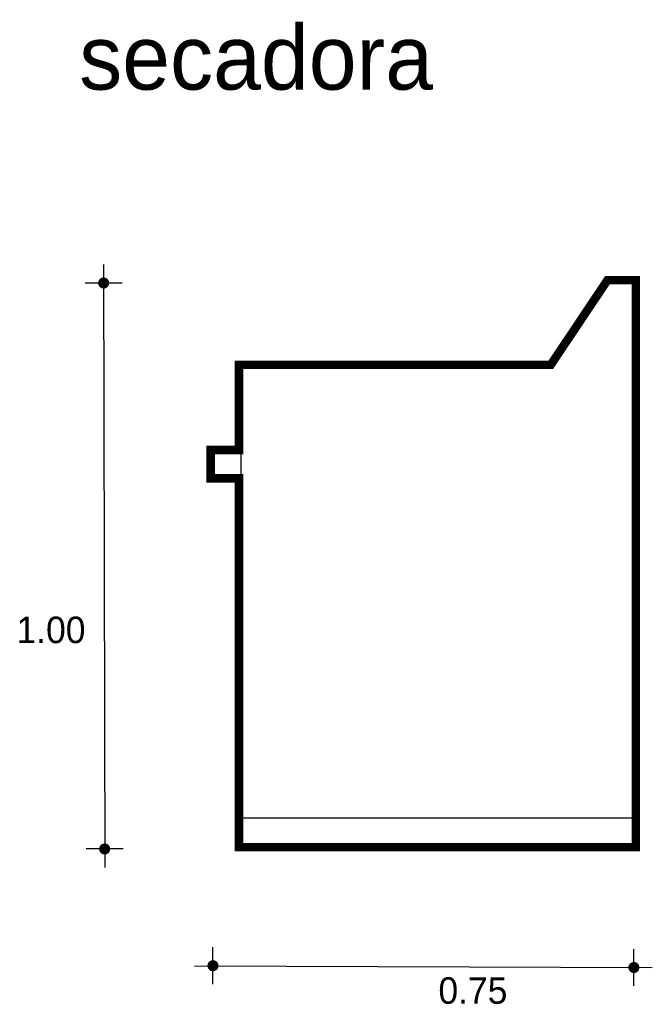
# Model space of a CAD drawing. Extents: x 3.36 to 4.48, y 9.5 to 11.23.
import ezdxf

# ---------------------------------------------------------------- set-up
doc = ezdxf.new("R2010")
doc.units = 0
doc.header["$MEASUREMENT"] = 0
for name, color, linetype in [('BORDE', 2, 'CONTINUOUS'), ('COTAS', 6, 'CONTINUOUS'), ('DIBUJO', 5, 'CONTINUOUS'), ('TEXTO', 4, 'CONTINUOUS')]:
    doc.layers.add(name, color=color, linetype=linetype)

msp = doc.modelspace()

# ---------------------------------------------------------------- linework, layer by layer
at = {"layer": 'BORDE', "const_width": 0.015}
msp.add_lwpolyline([(3.7483, 10.6265), (3.7483, 10.4765), (3.6983, 10.4765), (3.6983, 10.4265), (3.7483, 10.4265), (3.7483, 9.7765), (4.4483, 9.7765), (4.4483, 10.7758), (4.3983, 10.7758), (4.2983, 10.6265)], close=True, dxfattribs=at)
at = {"layer": 'COTAS'}
for p, q in [((3.5096, 10.8032), (3.5115, 9.7408)), ((3.5421, 10.7708), (3.4771, 10.7708)), ((3.5439, 9.7733), (3.479, 9.7733)), ((3.7025, 9.5351), (3.7025, 9.6)), ((4.4451, 9.532), (4.4451, 9.5969)), ((3.67, 9.5675), (4.4775, 9.5644))]:
    msp.add_line(p, q, dxfattribs=at)
at = {"layer": 'COTAS', "const_width": 0.00974}
for points in [[(3.5047, 10.7708, 1), (3.5145, 10.7708, 1)], [(3.5066, 9.7733, 1), (3.5163, 9.7733, 1)], [(3.6976, 9.5675, 1), (3.7074, 9.5675, 1)], [(4.4402, 9.5644, 1), (4.4499, 9.5644, 1)]]:
    msp.add_lwpolyline(points, format="xyb", close=True, dxfattribs=at)
at = {"layer": 'DIBUJO'}
for p, q in [((4.4017, 10.7773), (4.3017, 10.628)), ((4.4017, 10.7773), (4.4517, 10.7773)), ((4.4517, 10.7773), (4.4517, 9.778)), ((3.7517, 10.628), (3.7517, 9.778)), ((3.7517, 10.628), (4.3017, 10.628)), ((3.7017, 10.478), (3.7017, 10.428)), ((3.7017, 10.478), (3.7517, 10.478)), ((3.7017, 10.428), (3.7517, 10.428)), ((3.7517, 9.828), (4.4517, 9.828)), ((3.7517, 9.778), (4.4517, 9.778))]:
    msp.add_line(p, q, dxfattribs=at)

# ---------------------------------------------------------------- texts
at = {"layer": 'COTAS'}
for s, p in [('1.00', (3.3559, 10.1361)), ('0.75', (4.1002, 9.5004))]:
    msp.add_text(s, height=0.04675, dxfattribs=at).set_placement(p)
at = {"layer": 'TEXTO'}
msp.add_text('secadora', height=0.11349, dxfattribs=at).set_placement((3.4665, 11.1117))

doc.saveas('drawing.dxf')
